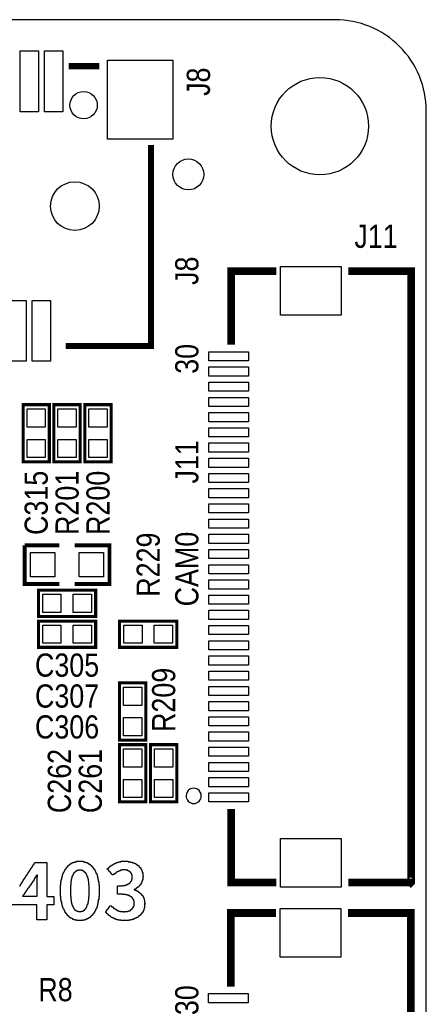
# Model space of a CAD drawing. Extents: x 0 to 111, y -17 to 71.
# Tile 7 of 7: x 98 to 111, y 39 to 71. Entities that reach past the tile are written whole.
import ezdxf
from ezdxf.enums import TextEntityAlignment as Align

# ---------------------------------------------------------------- set-up
doc = ezdxf.new("R2010")
doc.units = 0
for name, color, linetype in [('BG_OUTLINE', 12, 'CONTINUOUS'), ('BG_SILKSCREEN_TOP', 7, 'CONTINUOUS'), ('PG_SILKSCREEN_TOP', 7, 'CONTINUOUS'), ('PIN_TOP', 92, 'CONTINUOUS'), ('RD_SILKSCREEN_TOP', 7, 'CONTINUOUS')]:
    doc.layers.add(name, color=color, linetype=linetype)

msp = doc.modelspace()

# ---------------------------------------------------------------- linework, layer by layer
at = {"layer": 'BG_OUTLINE'}
msp.add_lwpolyline([(2.999994, 0), (108.000013, 0, 0.414212), (111.000007, 2.999994), (111.000007, 67.999991, 0.414214), (108.000013, 71.00001), (2.999994, 71.00001, 0.414214), (0, 67.999991), (0, 2.999994, 0.414212), (2.999994, 0)], format="xyb", dxfattribs=at)
at = {"layer": 'BG_SILKSCREEN_TOP', "const_width": 0.2}
for points in [[(100.242802, 69.471591), (99.242804, 69.471591)], [(99.142804, 60.271812), (101.942798, 60.271812), (101.942798, 66.882391)]]:
    msp.add_lwpolyline(points, dxfattribs=at)
at = {"layer": 'BG_SILKSCREEN_TOP'}
msp.add_lwpolyline([(97.626957, 42.527525), (97.639759, 42.527525), (97.639759, 42.553128), (97.652561, 42.553128), (97.652561, 42.56593), (97.665362, 42.56593), (97.665362, 42.591533), (97.678164, 42.591533), (97.678164, 42.604334), (97.690965, 42.604334), (97.690965, 42.629938), (97.703767, 42.629938), (97.703767, 42.642739), (97.716569, 42.642739), (97.716569, 42.668342), (97.72937, 42.668342), (97.72937, 42.693946), (97.742172, 42.693946), (97.742172, 42.706747), (97.754973, 42.706747), (97.754973, 42.73235), (97.767775, 42.73235), (97.767775, 42.745152), (97.780577, 42.745152), (97.780577, 42.770755), (97.793378, 42.770755), (97.793378, 42.783557), (97.80618, 42.783557), (97.80618, 42.80916), (97.818981, 42.80916), (97.818981, 42.821962), (97.831783, 42.821962), (97.831783, 42.847565), (97.844585, 42.847565), (97.844585, 42.860366), (97.857386, 42.860366), (97.857386, 42.88597), (97.870188, 42.88597), (97.870188, 42.898771), (97.882989, 42.898771), (97.882989, 42.924374), (97.895791, 42.924374), (97.895791, 42.937176), (97.908593, 42.937176), (97.908593, 42.962779), (97.921394, 42.962779), (97.921394, 42.988382), (97.934196, 42.988382), (97.934196, 43.001184), (97.946997, 43.001184), (97.946997, 43.026787), (97.959799, 43.026787), (97.959799, 43.039589), (97.972601, 43.039589), (97.972601, 43.065192), (97.985402, 43.065192), (97.985402, 43.077994), (97.998204, 43.077994), (97.998204, 43.103597), (98.011005, 43.103597), (98.011005, 43.116398), (98.023807, 43.116398), (98.023807, 43.142002), (98.036609, 43.142002), (98.036609, 43.154803), (98.04941, 43.154803), (98.04941, 43.180406), (98.062212, 43.180406), (98.062212, 43.193208), (98.075013, 43.193208), (98.075013, 43.218811), (98.087815, 43.218811), (98.087815, 43.231613), (98.100617, 43.231613), (98.100617, 43.257216), (98.113418, 43.257216), (98.113418, 43.282819), (98.12622, 43.282819), (98.12622, 43.295621), (98.524339, 43.295621), (98.524339, 42.181882), (98.754768, 42.181882), (98.754768, 41.899002), (98.524339, 41.899002), (98.524339, 41.412516), (98.190228, 41.412516), (98.190228, 41.899002), (97.370925, 41.899002)], dxfattribs=at)
for points in [[(99.495991, 43.334026), (99.714888, 43.334026), (99.714888, 43.321224), (99.766095, 43.321224), (99.766095, 43.308422), (99.804499, 43.308422), (99.804499, 43.295621), (99.842904, 43.295621), (99.842904, 43.282819), (99.868507, 43.282819), (99.868507, 43.270018), (99.881309, 43.270018), (99.881309, 43.257216), (99.906912, 43.257216), (99.906912, 43.244414), (99.932515, 43.244414), (99.932515, 43.231613), (99.945317, 43.231613), (99.945317, 43.218811), (99.958119, 43.218811), (99.958119, 43.206035), (99.97092, 43.206035), (99.97092, 43.193208), (99.983722, 43.193208), (99.983722, 43.180406), (99.996523, 43.180406), (99.996523, 43.167605), (100.009325, 43.167605), (100.009325, 43.154803), (100.022127, 43.154803), (100.022127, 43.142002), (100.034928, 43.142002), (100.034928, 43.1292), (100.04773, 43.1292), (100.04773, 43.103597), (100.060531, 43.103597), (100.060531, 43.090795), (100.073333, 43.090795), (100.073333, 43.077994), (100.086135, 43.077994), (100.086135, 43.052416), (100.098936, 43.052416), (100.098936, 43.026787), (100.111738, 43.026787), (100.111738, 43.001184), (100.124539, 43.001184), (100.124539, 42.975581), (100.137341, 42.975581), (100.137341, 42.949978), (100.150143, 42.949978), (100.150143, 42.924374), (100.162944, 42.924374), (100.162944, 42.88597), (100.175746, 42.88597), (100.175746, 42.847565), (100.188547, 42.847565), (100.188547, 42.796358), (100.201349, 42.796358), (100.201349, 42.73235), (100.214151, 42.73235), (100.214151, 42.668342), (100.226952, 42.668342), (100.226952, 42.553128), (100.239754, 42.553128), (100.239754, 42.180612), (100.226952, 42.180612), (100.226952, 42.065397), (100.214151, 42.065397), (100.214151, 42.001389), (100.201349, 42.001389), (100.201349, 41.937381), (100.188547, 41.937381), (100.188547, 41.886175), (100.175746, 41.886175), (100.175746, 41.84777), (100.162944, 41.84777), (100.162944, 41.809365), (100.150143, 41.809365), (100.150143, 41.77096), (100.137341, 41.77096), (100.137341, 41.745383), (100.124539, 41.745383), (100.124539, 41.719754), (100.111738, 41.719754), (100.111738, 41.694151), (100.098936, 41.694151), (100.098936, 41.681349), (100.086135, 41.681349), (100.086135, 41.655746), (100.073333, 41.655746), (100.073333, 41.630143), (100.060531, 41.630143), (100.060531, 41.617341), (100.04773, 41.617341), (100.04773, 41.60454), (100.034928, 41.60454), (100.034928, 41.578936), (100.022127, 41.578936), (100.022127, 41.566135), (100.009325, 41.566135), (100.009325, 41.553333), (99.996523, 41.553333), (99.996523, 41.540532), (99.983722, 41.540532), (99.983722, 41.52773), (99.97092, 41.52773), (99.97092, 41.514928), (99.958119, 41.514928), (99.958119, 41.502127), (99.945317, 41.502127), (99.945317, 41.489325), (99.919714, 41.489325), (99.919714, 41.476524), (99.906912, 41.476524), (99.906912, 41.463722), (99.881309, 41.463722), (99.881309, 41.45092), (99.868507, 41.45092), (99.868507, 41.438144), (99.830103, 41.438144), (99.830103, 41.425317), (99.804499, 41.425317), (99.804499, 41.412516), (99.766095, 41.412516), (99.766095, 41.399714), (99.702087, 41.399714), (99.702087, 41.386912), (99.508793, 41.386912), (99.508793, 41.399714), (99.444785, 41.399714), (99.444785, 41.412516), (99.40638, 41.412516), (99.40638, 41.425317), (99.380777, 41.425317), (99.380777, 41.438144), (99.355173, 41.438144), (99.355173, 41.45092), (99.32957, 41.45092), (99.32957, 41.463722), (99.303967, 41.463722), (99.303967, 41.476524), (99.291165, 41.476524), (99.291165, 41.489325), (99.278364, 41.489325), (99.278364, 41.502127), (99.252761, 41.502127), (99.252761, 41.514928), (99.239959, 41.514928), (99.239959, 41.52773), (99.227157, 41.52773), (99.227157, 41.540532), (99.214356, 41.540532), (99.214356, 41.553333), (99.201554, 41.553333), (99.201554, 41.566135), (99.188753, 41.566135), (99.188753, 41.591763), (99.175951, 41.591763), (99.175951, 41.60454), (99.163149, 41.60454), (99.163149, 41.617341), (99.150348, 41.617341), (99.150348, 41.642944), (99.137546, 41.642944), (99.137546, 41.655746), (99.124745, 41.655746), (99.124745, 41.681349), (99.111943, 41.681349), (99.111943, 41.706952), (99.099141, 41.706952), (99.099141, 41.732556), (99.08634, 41.732556), (99.08634, 41.758159), (99.073538, 41.758159), (99.073538, 41.783762), (99.060737, 41.783762), (99.060737, 41.809365), (99.047935, 41.809365), (99.047935, 41.84777), (99.035133, 41.84777), (99.035133, 41.886175), (99.022332, 41.886175), (99.022332, 41.937381), (99.00953, 41.937381), (99.00953, 42.001389), (98.996729, 42.001389), (98.996729, 42.078199), (98.983927, 42.078199), (98.983927, 42.193413), (98.971125, 42.193413), (98.971125, 42.553128), (98.983927, 42.553128), (98.983927, 42.655541), (98.996729, 42.655541), (98.996729, 42.73235), (99.00953, 42.73235), (99.00953, 42.796358), (99.022332, 42.796358), (99.022332, 42.847565), (99.035133, 42.847565), (99.035133, 42.88597), (99.047935, 42.88597), (99.047935, 42.911573), (99.060737, 42.911573), (99.060737, 42.949978), (99.073538, 42.949978), (99.073538, 42.975581), (99.08634, 42.975581), (99.08634, 43.001184), (99.099141, 43.001184), (99.099141, 43.026787), (99.111943, 43.026787), (99.111943, 43.052416), (99.124745, 43.052416), (99.124745, 43.065192), (99.137546, 43.065192), (99.137546, 43.090795), (99.150348, 43.090795), (99.150348, 43.103597), (99.163149, 43.103597), (99.163149, 43.1292), (99.175951, 43.1292), (99.175951, 43.142002), (99.188753, 43.142002), (99.188753, 43.154803), (99.201554, 43.154803), (99.201554, 43.167605), (99.214356, 43.167605), (99.214356, 43.180406), (99.227157, 43.180406), (99.227157, 43.193208), (99.239959, 43.193208), (99.239959, 43.206035), (99.252761, 43.206035), (99.252761, 43.218811), (99.265562, 43.218811), (99.265562, 43.231613), (99.278364, 43.231613), (99.278364, 43.244414), (99.303967, 43.244414), (99.303967, 43.257216), (99.32957, 43.257216), (99.32957, 43.270018), (99.342372, 43.270018), (99.342372, 43.282819), (99.367975, 43.282819), (99.367975, 43.295621), (99.40638, 43.295621), (99.40638, 43.308422), (99.444785, 43.308422), (99.444785, 43.321224), (99.495991, 43.321224)], [(99.548467, 43.038344), (99.548467, 43.05112), (99.662412, 43.05112), (99.662412, 43.038344), (99.700817, 43.038344), (99.700817, 43.025517), (99.72642, 43.025517), (99.72642, 43.012716), (99.739221, 43.012716), (99.739221, 42.999914), (99.752023, 42.999914), (99.752023, 42.987112), (99.764825, 42.987112), (99.764825, 42.974311), (99.777626, 42.974311), (99.777626, 42.961509), (99.790428, 42.961509), (99.790428, 42.948708), (99.803229, 42.948708), (99.803229, 42.923104), (99.816031, 42.923104), (99.816031, 42.897501), (99.828833, 42.897501), (99.828833, 42.871898), (99.841634, 42.871898), (99.841634, 42.833493), (99.854436, 42.833493), (99.854436, 42.795088), (99.867237, 42.795088), (99.867237, 42.743882), (99.880039, 42.743882), (99.880039, 42.679874), (99.892841, 42.679874), (99.892841, 42.56466), (99.905642, 42.56466), (99.905642, 42.16908), (99.892841, 42.16908), (99.892841, 42.053866), (99.880039, 42.053866), (99.880039, 41.989858), (99.867237, 41.989858), (99.867237, 41.938651), (99.854436, 41.938651), (99.854436, 41.900246), (99.841634, 41.900246), (99.841634, 41.861842), (99.828833, 41.861842), (99.828833, 41.823437), (99.816031, 41.823437), (99.816031, 41.810635), (99.803229, 41.810635), (99.803229, 41.785032), (99.790428, 41.785032), (99.790428, 41.759454), (99.777626, 41.759454), (99.777626, 41.746627), (99.764825, 41.746627), (99.764825, 41.733826), (99.752023, 41.733826), (99.752023, 41.721024), (99.739221, 41.721024), (99.739221, 41.708222), (99.713618, 41.708222), (99.713618, 41.695421), (99.700817, 41.695421), (99.700817, 41.682619), (99.662412, 41.682619), (99.662412, 41.669818), (99.548467, 41.669818), (99.548467, 41.682619), (99.522864, 41.682619), (99.522864, 41.695421), (99.497261, 41.695421), (99.497261, 41.708222), (99.471658, 41.708222), (99.471658, 41.721024), (99.458856, 41.721024), (99.458856, 41.733826), (99.446055, 41.733826), (99.446055, 41.746627), (99.433253, 41.746627), (99.433253, 41.77223), (99.420451, 41.77223), (99.420451, 41.785032), (99.40765, 41.785032), (99.40765, 41.810635), (99.394848, 41.810635), (99.394848, 41.836238), (99.382047, 41.836238), (99.382047, 41.861842), (99.369245, 41.861842), (99.369245, 41.900246), (99.356443, 41.900246), (99.356443, 41.938651), (99.343642, 41.938651), (99.343642, 41.989858), (99.33084, 41.989858), (99.33084, 42.066693), (99.318039, 42.066693), (99.318039, 42.181882), (99.305237, 42.181882), (99.305237, 42.551858), (99.318039, 42.551858), (99.318039, 42.679874), (99.33084, 42.679874), (99.33084, 42.743882), (99.343642, 42.743882), (99.343642, 42.795088), (99.356443, 42.795088), (99.356443, 42.833493), (99.369245, 42.833493), (99.369245, 42.871898), (99.382047, 42.871898), (99.382047, 42.897501), (99.394848, 42.897501), (99.394848, 42.923104), (99.40765, 42.923104), (99.40765, 42.948708), (99.420451, 42.948708), (99.420451, 42.961509), (99.433253, 42.961509), (99.433253, 42.974311), (99.446055, 42.974311), (99.446055, 42.987112), (99.458856, 42.987112), (99.458856, 42.999914), (99.471658, 42.999914), (99.471658, 43.012716), (99.484459, 43.012716), (99.484459, 43.025517), (99.510063, 43.025517), (99.510063, 43.038344)], [(100.955373, 43.334026), (101.199874, 43.334026), (101.199874, 43.321224), (101.276683, 43.321224), (101.276683, 43.308422), (101.32789, 43.308422), (101.32789, 43.295621), (101.353493, 43.295621), (101.353493, 43.282819), (101.391898, 43.282819), (101.391898, 43.270018), (101.417501, 43.270018), (101.417501, 43.257216), (101.443104, 43.257216), (101.443104, 43.244414), (101.468707, 43.244414), (101.468707, 43.231613), (101.481509, 43.231613), (101.481509, 43.218811), (101.507112, 43.218811), (101.507112, 43.206035), (101.519914, 43.206035), (101.519914, 43.193208), (101.532715, 43.193208), (101.532715, 43.180406), (101.545517, 43.180406), (101.545517, 43.167605), (101.558319, 43.167605), (101.558319, 43.154803), (101.57112, 43.154803), (101.57112, 43.142002), (101.583922, 43.142002), (101.583922, 43.1292), (101.596723, 43.1292), (101.596723, 43.103597), (101.609525, 43.103597), (101.609525, 43.090795), (101.622327, 43.090795), (101.622327, 43.065192), (101.635128, 43.065192), (101.635128, 43.039589), (101.64793, 43.039589), (101.64793, 43.001184), (101.660731, 43.001184), (101.660731, 42.962779), (101.673533, 42.962779), (101.673533, 42.847565), (101.686335, 42.847565), (101.686335, 42.820692), (101.673533, 42.820692), (101.673533, 42.718279), (101.660731, 42.718279), (101.660731, 42.679874), (101.64793, 42.679874), (101.64793, 42.641469), (101.635128, 42.641469), (101.635128, 42.615866), (101.622327, 42.615866), (101.622327, 42.603064), (101.609525, 42.603064), (101.609525, 42.577461), (101.596723, 42.577461), (101.596723, 42.56466), (101.583922, 42.56466), (101.583922, 42.539056), (101.57112, 42.539056), (101.57112, 42.526255), (101.558319, 42.526255), (101.558319, 42.513453), (101.545517, 42.513453), (101.545517, 42.500652), (101.532715, 42.500652), (101.532715, 42.48785), (101.507112, 42.48785), (101.507112, 42.475048), (101.494311, 42.475048), (101.494311, 42.462247), (101.481509, 42.462247), (101.481509, 42.449445), (101.455906, 42.449445), (101.455906, 42.436644), (101.443104, 42.436644), (101.443104, 42.423842), (101.417501, 42.423842), (101.417501, 42.41104), (101.391898, 42.41104), (101.391898, 42.399509), (101.417501, 42.399509), (101.417501, 42.386707), (101.455906, 42.386707), (101.455906, 42.373931), (101.481509, 42.373931), (101.481509, 42.361104), (101.507112, 42.361104), (101.507112, 42.348302), (101.519914, 42.348302), (101.519914, 42.335501), (101.532715, 42.335501), (101.532715, 42.322699), (101.558319, 42.322699), (101.558319, 42.309898), (101.57112, 42.309898), (101.57112, 42.297096), (101.583922, 42.297096), (101.583922, 42.284294), (101.596723, 42.284294), (101.596723, 42.271493), (101.609525, 42.271493), (101.609525, 42.258691), (101.622327, 42.258691), (101.622327, 42.24589), (101.635128, 42.24589), (101.635128, 42.233088), (101.64793, 42.233088), (101.64793, 42.220286), (101.660731, 42.220286), (101.660731, 42.207485), (101.673533, 42.207485), (101.673533, 42.181882), (101.686335, 42.181882), (101.686335, 42.156278), (101.699136, 42.156278), (101.699136, 42.130675), (101.711938, 42.130675), (101.711938, 42.105072), (101.724739, 42.105072), (101.724739, 42.053866), (101.737541, 42.053866), (101.737541, 41.951453), (101.750343, 41.951453), (101.750343, 41.92458), (101.737541, 41.92458), (101.737541, 41.809365), (101.724739, 41.809365), (101.724739, 41.77096), (101.711938, 41.77096), (101.711938, 41.732556), (101.699136, 41.732556), (101.699136, 41.706952), (101.686335, 41.706952), (101.686335, 41.681349), (101.673533, 41.681349), (101.673533, 41.655746), (101.660731, 41.655746), (101.660731, 41.642944), (101.64793, 41.642944), (101.64793, 41.617341), (101.635128, 41.617341), (101.635128, 41.60454), (101.622327, 41.60454), (101.622327, 41.591763), (101.609525, 41.591763), (101.609525, 41.578936), (101.596723, 41.578936), (101.596723, 41.566135), (101.583922, 41.566135), (101.583922, 41.553333), (101.57112, 41.553333), (101.57112, 41.540532), (101.558319, 41.540532), (101.558319, 41.52773), (101.532715, 41.52773), (101.532715, 41.514928), (101.519914, 41.514928), (101.519914, 41.502127), (101.507112, 41.502127), (101.507112, 41.489325), (101.481509, 41.489325), (101.481509, 41.476524), (101.455906, 41.476524), (101.455906, 41.463722), (101.430303, 41.463722), (101.430303, 41.45092), (101.404699, 41.45092), (101.404699, 41.438144), (101.366295, 41.438144), (101.366295, 41.425317), (101.32789, 41.425317), (101.32789, 41.412516), (101.276683, 41.412516), (101.276683, 41.399714), (101.212675, 41.399714), (101.212675, 41.386912), (100.955373, 41.386912), (100.955373, 41.399714), (100.865762, 41.399714), (100.865762, 41.412516), (100.827357, 41.412516), (100.827357, 41.425317), (100.776151, 41.425317), (100.776151, 41.438144), (100.750548, 41.438144), (100.750548, 41.45092), (100.724945, 41.45092), (100.724945, 41.463722), (100.699341, 41.463722), (100.699341, 41.476524), (100.673738, 41.476524), (100.673738, 41.489325), (100.648135, 41.489325), (100.648135, 41.502127), (100.622532, 41.502127), (100.622532, 41.514928), (100.60973, 41.514928), (100.60973, 41.52773), (100.596929, 41.52773), (100.596929, 41.540532), (100.571325, 41.540532), (100.571325, 41.553333), (100.558524, 41.553333), (100.558524, 41.566135), (100.545722, 41.566135), (100.545722, 41.578936), (100.532921, 41.578936), (100.532921, 41.591763), (100.520119, 41.591763), (100.520119, 41.60454), (100.494516, 41.60454), (100.494516, 41.630143), (100.481714, 41.630143), (100.481714, 41.642944), (100.468913, 41.642944), (100.468913, 41.655746), (100.456111, 41.655746), (100.456111, 41.682619), (100.468913, 41.682619), (100.468913, 41.708222), (100.481714, 41.708222), (100.481714, 41.721024), (100.494516, 41.721024), (100.494516, 41.733826), (100.507317, 41.733826), (100.507317, 41.759454), (100.520119, 41.759454), (100.520119, 41.77223), (100.532921, 41.77223), (100.532921, 41.785032), (100.545722, 41.785032), (100.545722, 41.797834), (100.558524, 41.797834), (100.558524, 41.823437), (100.571325, 41.823437), (100.571325, 41.836238), (100.584127, 41.836238), (100.584127, 41.84904), (100.596929, 41.84904), (100.596929, 41.874643), (100.636603, 41.874643), (100.636603, 41.861842), (100.649405, 41.861842), (100.649405, 41.84904), (100.662207, 41.84904), (100.662207, 41.836238), (100.68781, 41.836238), (100.68781, 41.823437), (100.700611, 41.823437), (100.700611, 41.810635), (100.713413, 41.810635), (100.713413, 41.797834), (100.726215, 41.797834), (100.726215, 41.785032), (100.751818, 41.785032), (100.751818, 41.77223), (100.777421, 41.77223), (100.777421, 41.759454), (100.790223, 41.759454), (100.790223, 41.746627), (100.815826, 41.746627), (100.815826, 41.733826), (100.828627, 41.733826), (100.828627, 41.721024), (100.867032, 41.721024), (100.867032, 41.708222), (100.892635, 41.708222), (100.892635, 41.695421), (100.943842, 41.695421), (100.943842, 41.682619), (101.046255, 41.682619), (101.046255, 41.669818), (101.070588, 41.669818), (101.070588, 41.682619), (101.173001, 41.682619), (101.173001, 41.695421), (101.211405, 41.695421), (101.211405, 41.708222), (101.24981, 41.708222), (101.24981, 41.721024), (101.275413, 41.721024), (101.275413, 41.733826), (101.288215, 41.733826), (101.288215, 41.746627), (101.301017, 41.746627), (101.301017, 41.759454), (101.313818, 41.759454), (101.313818, 41.77223), (101.32662, 41.77223), (101.32662, 41.785032), (101.339421, 41.785032), (101.339421, 41.797834), (101.352223, 41.797834), (101.352223, 41.810635), (101.365025, 41.810635), (101.365025, 41.836238), (101.377826, 41.836238), (101.377826, 41.874643), (101.390628, 41.874643), (101.390628, 42.039794), (101.377826, 42.039794), (101.377826, 42.078199), (101.365025, 42.078199), (101.365025, 42.091), (101.352223, 42.091), (101.352223, 42.116604), (101.339421, 42.116604), (101.339421, 42.129405), (101.32662, 42.129405), (101.32662, 42.142207), (101.313818, 42.142207), (101.313818, 42.155008), (101.301017, 42.155008), (101.301017, 42.16781), (101.288215, 42.16781), (101.288215, 42.180612), (101.262612, 42.180612), (101.262612, 42.193413), (101.237009, 42.193413), (101.237009, 42.206215), (101.198604, 42.206215), (101.198604, 42.219016), (101.160199, 42.219016), (101.160199, 42.231818), (101.108993, 42.231818), (101.108993, 42.24462), (101.00658, 42.24462), (101.00658, 42.257421), (100.840159, 42.257421), (100.840159, 42.527525), (101.00658, 42.527525), (101.00658, 42.540326), (101.083389, 42.540326), (101.083389, 42.553128), (101.134596, 42.553128), (101.134596, 42.56593), (101.160199, 42.56593), (101.160199, 42.578731), (101.198604, 42.578731), (101.198604, 42.591533), (101.211405, 42.591533), (101.211405, 42.604334), (101.237009, 42.604334), (101.237009, 42.617136), (101.24981, 42.617136), (101.24981, 42.629938), (101.262612, 42.629938), (101.262612, 42.642739), (101.275413, 42.642739), (101.275413, 42.655541), (101.288215, 42.655541), (101.288215, 42.681169), (101.301017, 42.681169), (101.301017, 42.706747), (101.313818, 42.706747), (101.313818, 42.73235), (101.32662, 42.73235), (101.32662, 42.8847), (101.313818, 42.8847), (101.313818, 42.923104), (101.301017, 42.923104), (101.301017, 42.948708), (101.288215, 42.948708), (101.288215, 42.961509), (101.275413, 42.961509), (101.275413, 42.974311), (101.262612, 42.974311), (101.262612, 42.987112), (101.24981, 42.987112), (101.24981, 42.999914), (101.237009, 42.999914), (101.237009, 43.012716), (101.211405, 43.012716), (101.211405, 43.025517), (101.185802, 43.025517), (101.185802, 43.038344), (101.134596, 43.038344), (101.134596, 43.05112), (100.995048, 43.05112), (100.995048, 43.038344), (100.943842, 43.038344), (100.943842, 43.025517), (100.905437, 43.025517), (100.905437, 43.012716), (100.879834, 43.012716), (100.879834, 42.999914), (100.854231, 42.999914), (100.854231, 42.987112), (100.828627, 42.987112), (100.828627, 42.974311), (100.815826, 42.974311), (100.815826, 42.961509), (100.790223, 42.961509), (100.790223, 42.948708), (100.777421, 42.948708), (100.777421, 42.935906), (100.764619, 42.935906), (100.764619, 42.923104), (100.739016, 42.923104), (100.739016, 42.910303), (100.726215, 42.910303), (100.726215, 42.897501), (100.713413, 42.897501), (100.713413, 42.8847), (100.673738, 42.8847), (100.673738, 42.897501), (100.660937, 42.897501), (100.660937, 42.910303), (100.648135, 42.910303), (100.648135, 42.935906), (100.635333, 42.935906), (100.635333, 42.948708), (100.622532, 42.948708), (100.622532, 42.961509), (100.60973, 42.961509), (100.60973, 42.974311), (100.596929, 42.974311), (100.596929, 42.987112), (100.584127, 42.987112), (100.584127, 42.999914), (100.571325, 42.999914), (100.571325, 43.025517), (100.558524, 43.025517), (100.558524, 43.038344), (100.545722, 43.038344), (100.545722, 43.05112), (100.532921, 43.05112), (100.532921, 43.063922), (100.520119, 43.063922), (100.520119, 43.076724), (100.507317, 43.076724), (100.507317, 43.090795), (100.520119, 43.090795), (100.520119, 43.103597), (100.545722, 43.103597), (100.545722, 43.116398), (100.558524, 43.116398), (100.558524, 43.1292), (100.571325, 43.1292), (100.571325, 43.142002), (100.584127, 43.142002), (100.584127, 43.154803), (100.596929, 43.154803), (100.596929, 43.167605), (100.60973, 43.167605), (100.60973, 43.180406), (100.635333, 43.180406), (100.635333, 43.193208), (100.648135, 43.193208), (100.648135, 43.206035), (100.673738, 43.206035), (100.673738, 43.218811), (100.68654, 43.218811), (100.68654, 43.231613), (100.712143, 43.231613), (100.712143, 43.244414), (100.737746, 43.244414), (100.737746, 43.257216), (100.763349, 43.257216), (100.763349, 43.270018), (100.788953, 43.270018), (100.788953, 43.282819), (100.814556, 43.282819), (100.814556, 43.295621), (100.852961, 43.295621), (100.852961, 43.308422), (100.891365, 43.308422), (100.891365, 43.321224), (100.955373, 43.321224)], [(98.191498, 42.871898), (98.191498, 42.8847), (98.203029, 42.8847), (98.203029, 42.80916), (98.190228, 42.80916), (98.190228, 42.181882), (97.73064, 42.181882), (97.73064, 42.193413), (97.743442, 42.193413), (97.743442, 42.219016), (97.756243, 42.219016), (97.756243, 42.231818), (97.769045, 42.231818), (97.769045, 42.257421), (97.781847, 42.257421), (97.781847, 42.270223), (97.794648, 42.270223), (97.794648, 42.295826), (97.80745, 42.295826), (97.80745, 42.308628), (97.820251, 42.308628), (97.820251, 42.321429), (97.833053, 42.321429), (97.833053, 42.347032), (97.845855, 42.347032), (97.845855, 42.359859), (97.858656, 42.359859), (97.858656, 42.385437), (97.871458, 42.385437), (97.871458, 42.398239), (97.884259, 42.398239), (97.884259, 42.423842), (97.897061, 42.423842), (97.897061, 42.436644), (97.909863, 42.436644), (97.909863, 42.449445), (97.922664, 42.449445), (97.922664, 42.475048), (97.935466, 42.475048), (97.935466, 42.48785), (97.948267, 42.48785), (97.948267, 42.513453), (97.961069, 42.513453), (97.961069, 42.526255), (97.973871, 42.526255), (97.973871, 42.539056), (97.986672, 42.539056), (97.986672, 42.56466), (97.999474, 42.56466), (97.999474, 42.577461), (98.012275, 42.577461), (98.012275, 42.603064), (98.025077, 42.603064), (98.025077, 42.615866), (98.037879, 42.615866), (98.037879, 42.641469), (98.05068, 42.641469), (98.05068, 42.654271), (98.063482, 42.654271), (98.063482, 42.667098), (98.076283, 42.667098), (98.076283, 42.692676), (98.089085, 42.692676), (98.089085, 42.705477), (98.101887, 42.705477), (98.101887, 42.73108), (98.114688, 42.73108), (98.114688, 42.756684), (98.12749, 42.756684), (98.12749, 42.782287), (98.140291, 42.782287), (98.140291, 42.795088), (98.153093, 42.795088), (98.153093, 42.820692), (98.165895, 42.820692), (98.165895, 42.846295), (98.178696, 42.846295), (98.178696, 42.871898)]]:
    msp.add_lwpolyline(points, close=True, dxfattribs=at)
at = {"layer": 'PG_SILKSCREEN_TOP'}
for points, const_width in [([(100.242802, 69.471591), (99.242804, 69.471591)], 0.2), ([(104.580004, 60.316288), (104.580004, 62.735206), (106.068901, 62.735206)], 0.254), ([(108.431101, 62.735206), (110.500008, 62.735206), (110.500008, 42.645101), (110.49, 42.635094), (110.489898, 42.635195), (108.431101, 42.635195)], 0.254), ([(98.6028, 58.3438), (98.6028, 56.4642), (97.7392, 56.4642), (97.7392, 58.3438), (98.6028, 58.3438)], 0.1016), ([(98.7552, 56.4642), (98.7552, 58.3438), (99.6188, 58.3438), (99.6188, 56.4642), (98.7552, 56.4642)], 0.1016), ([(99.7712, 56.4642), (99.7712, 58.3438), (100.6348, 58.3438), (100.6348, 56.4642), (99.7712, 56.4642)], 0.1016), ([(98.933, 52.451), (97.79, 52.451), (97.79, 53.721)], 0.127), ([(97.79, 53.721), (98.933, 53.721)], 0.127), ([(99.441, 53.721), (100.584, 53.721), (100.584, 52.451), (99.441, 52.451)], 0.127), ([(98.2472, 52.2478), (100.1268, 52.2478), (100.1268, 51.3842), (98.2472, 51.3842), (98.2472, 52.2478)], 0.1016), ([(98.2472, 51.2318), (100.1268, 51.2318), (100.1268, 50.3682), (98.2472, 50.3682), (98.2472, 51.2318)], 0.1016), ([(100.9142, 51.2318), (102.7938, 51.2318), (102.7938, 50.3682), (100.9142, 50.3682), (100.9142, 51.2318)], 0.1016), ([(101.7778, 49.1998), (101.7778, 47.3202), (100.9142, 47.3202), (100.9142, 49.1998), (101.7778, 49.1998)], 0.1016), ([(101.7778, 47.1678), (101.7778, 45.2882), (100.9142, 45.2882), (100.9142, 47.1678), (101.7778, 47.1678)], 0.1016), ([(102.7938, 47.1678), (102.7938, 45.2882), (101.9302, 45.2882), (101.9302, 47.1678), (102.7938, 47.1678)], 0.1016), ([(104.580004, 45.05391), (104.580004, 42.635195), (106.068901, 42.635195)], 0.254), ([(104.569997, 39.216203), (104.569997, 41.635096), (106.058894, 41.635096)], 0.254), ([(108.421094, 41.635096), (110.49, 41.635096), (110.49, 21.544991), (110.479992, 21.535009), (110.479891, 21.535085), (108.421094, 21.535085)], 0.254)]:
    msp.add_lwpolyline(points, dxfattribs=dict(at, const_width=const_width))
msp.add_lwpolyline([(103.599996, 45.485101, 1), (103.100004, 45.485099, 1)], format="xyb", close=True, dxfattribs=at)
at = {"layer": 'PIN_TOP'}
for points in [[(98.242806, 69.97159), (98.242806, 67.971594), (97.642807, 67.971594), (97.642807, 69.97159)], [(99.042804, 69.97159), (99.042804, 67.971594), (98.442805, 67.971594), (98.442805, 69.97159)], [(102.667816, 69.67159), (102.667816, 67.071596), (100.517808, 67.071596), (100.517808, 69.67159)], [(108.200012, 61.285171), (106.200016, 61.285171), (106.200016, 62.885066), (108.200012, 62.885066)], [(97.842807, 61.771606), (97.842807, 59.77161), (97.242808, 59.77161), (97.242808, 61.771606)], [(98.642805, 61.771606), (98.642805, 59.77161), (98.042806, 59.77161), (98.042806, 61.771606)], [(105.149993, 59.785314), (103.849995, 59.785314), (103.849995, 60.085313), (105.149993, 60.085313)], [(105.149993, 59.285111), (103.849995, 59.285111), (103.849995, 59.585111), (105.149993, 59.585111)], [(105.149993, 58.785316), (103.849995, 58.785316), (103.849995, 59.085315), (105.149993, 59.085315)], [(105.149993, 58.285215), (103.849995, 58.285215), (103.849995, 58.585214), (105.149993, 58.585214)], [(97.871305, 58.203592), (98.470695, 58.203592), (98.470695, 57.604203), (97.871305, 57.604203)], [(99.486695, 57.604203), (98.887305, 57.604203), (98.887305, 58.203592), (99.486695, 58.203592)], [(100.502695, 57.604203), (99.903305, 57.604203), (99.903305, 58.203592), (100.502695, 58.203592)], [(105.149993, 57.785317), (103.849995, 57.785317), (103.849995, 58.085317), (105.149993, 58.085317)], [(105.149993, 57.285217), (103.849995, 57.285217), (103.849995, 57.585216), (105.149993, 57.585216)], [(97.871305, 57.203797), (98.470695, 57.203797), (98.470695, 56.604408), (97.871305, 56.604408)], [(99.486695, 56.604408), (98.887305, 56.604408), (98.887305, 57.203797), (99.486695, 57.203797)], [(100.502695, 56.604408), (99.903305, 56.604408), (99.903305, 57.203797), (100.502695, 57.203797)], [(105.149993, 56.785319), (103.849995, 56.785319), (103.849995, 57.085319), (105.149993, 57.085319)], [(105.149993, 56.285219), (103.849995, 56.285219), (103.849995, 56.585218), (105.149993, 56.585218)], [(105.149993, 55.785322), (103.849995, 55.785322), (103.849995, 56.085321), (105.149993, 56.085321)], [(105.149993, 55.285221), (103.849995, 55.285221), (103.849995, 55.58522), (105.149993, 55.58522)], [(105.149993, 54.785324), (103.849995, 54.785324), (103.849995, 55.085323), (105.149993, 55.085323)], [(105.149993, 54.285223), (103.849995, 54.285223), (103.849995, 54.585222), (105.149993, 54.585222)], [(105.149993, 53.7853), (103.849995, 53.7853), (103.849995, 54.0853), (105.149993, 54.0853)], [(97.98685, 52.68595), (97.98685, 53.48605), (98.78695, 53.48605), (98.78695, 52.68595)], [(99.58705, 52.68595), (99.58705, 53.48605), (100.38715, 53.48605), (100.38715, 52.68595)], [(105.149993, 53.2852), (103.849995, 53.2852), (103.849995, 53.585199), (105.149993, 53.585199)], [(105.149993, 52.785302), (103.849995, 52.785302), (103.849995, 53.085301), (105.149993, 53.085301)], [(105.149993, 52.285201), (103.849995, 52.285201), (103.849995, 52.585201), (105.149993, 52.585201)], [(98.387408, 51.516305), (98.387408, 52.115695), (98.986797, 52.115695), (98.986797, 51.516305)], [(99.387203, 51.516305), (99.387203, 52.115695), (99.986592, 52.115695), (99.986592, 51.516305)], [(105.149993, 51.785304), (103.849995, 51.785304), (103.849995, 52.085303), (105.149993, 52.085303)], [(105.149993, 51.285203), (103.849995, 51.285203), (103.849995, 51.585203), (105.149993, 51.585203)], [(98.387408, 50.500305), (98.387408, 51.099695), (98.986797, 51.099695), (98.986797, 50.500305)], [(99.387203, 50.500305), (99.387203, 51.099695), (99.986592, 51.099695), (99.986592, 50.500305)], [(101.054408, 50.500305), (101.054408, 51.099695), (101.653797, 51.099695), (101.653797, 50.500305)], [(102.054203, 50.500305), (102.054203, 51.099695), (102.653592, 51.099695), (102.653592, 50.500305)], [(105.149993, 50.785306), (103.849995, 50.785306), (103.849995, 51.085305), (105.149993, 51.085305)], [(105.149993, 50.285205), (103.849995, 50.285205), (103.849995, 50.585205), (105.149993, 50.585205)], [(105.149993, 49.785308), (103.849995, 49.785308), (103.849995, 50.085307), (105.149993, 50.085307)], [(105.149993, 49.285207), (103.849995, 49.285207), (103.849995, 49.585207), (105.149993, 49.585207)], [(101.046305, 49.059592), (101.645695, 49.059592), (101.645695, 48.460203), (101.046305, 48.460203)], [(105.149993, 48.78531), (103.849995, 48.78531), (103.849995, 49.08531), (105.149993, 49.08531)], [(105.149993, 48.28521), (103.849995, 48.28521), (103.849995, 48.585209), (105.149993, 48.585209)], [(101.046305, 48.059797), (101.645695, 48.059797), (101.645695, 47.460408), (101.046305, 47.460408)], [(105.149993, 47.785312), (103.849995, 47.785312), (103.849995, 48.085311), (105.149993, 48.085311)], [(105.149993, 47.285211), (103.849995, 47.285211), (103.849995, 47.585211), (105.149993, 47.585211)], [(101.046305, 47.027592), (101.645695, 47.027592), (101.645695, 46.428203), (101.046305, 46.428203)], [(102.062305, 47.027592), (102.661695, 47.027592), (102.661695, 46.428203), (102.062305, 46.428203)], [(105.149993, 46.785314), (103.849995, 46.785314), (103.849995, 47.085313), (105.149993, 47.085313)], [(105.149993, 46.285213), (103.849995, 46.285213), (103.849995, 46.585213), (105.149993, 46.585213)], [(101.046305, 46.027797), (101.645695, 46.027797), (101.645695, 45.428408), (101.046305, 45.428408)], [(102.062305, 46.027797), (102.661695, 46.027797), (102.661695, 45.428408), (102.062305, 45.428408)], [(105.149993, 45.785316), (103.849995, 45.785316), (103.849995, 46.085315), (105.149993, 46.085315)], [(105.149993, 45.285215), (103.849995, 45.285215), (103.849995, 45.585215), (105.149993, 45.585215)], [(108.200012, 42.485158), (106.200016, 42.485158), (106.200016, 44.085053), (108.200012, 44.085053)], [(108.190005, 40.185061), (106.190009, 40.185061), (106.190009, 41.784956), (108.190005, 41.784956)], [(105.139985, 38.685203), (103.839988, 38.685203), (103.839988, 38.985203), (105.139985, 38.985203)]]:
    msp.add_lwpolyline(points, close=True, dxfattribs=at)
for centre, radius in [((107.499988, 67.499992), 1.599997), ((99.7315, 68.190008), 0.449999), ((103.1748, 65.913), 0.508), ((99.442803, 64.8716), 0.799998)]:
    msp.add_circle(centre, radius, dxfattribs=at)

# ---------------------------------------------------------------- texts
at = {"layer": 'BG_SILKSCREEN_TOP', "width": 0.866667}
for s, p in [('J8', (103.505, 62.2808)), ('J11', (103.505, 55.753)), ('CAM0', (103.505, 51.7144))]:
    msp.add_text(s, height=0.762, rotation=90, dxfattribs=at).set_placement(p)
at = {"layer": 'PG_SILKSCREEN_TOP', "width": 0.866667}
for p in [(103.505, 59.3598), (103.505, 38.2778)]:
    msp.add_text('30', height=0.762, rotation=90, dxfattribs=at).set_placement(p)
at = {"layer": 'RD_SILKSCREEN_TOP', "width": 0.866667}
for s, p in [('J8', (103.886, 68.961)), ('C315', (98.552, 55.117695)), ('R201', (99.568, 55.117695)), ('R200', (100.584, 55.117695)), ('R229', (102.235, 53.086)), ('R209', (102.743, 48.641)), ('C262', (99.314, 45.973695)), ('C261', (100.33, 45.973695))]:
    msp.add_text(s, height=0.762, rotation=90, dxfattribs=at).set_placement(p, align=Align.CENTER)
for s, p in [('J11', (109.347, 63.5)), ('C305', (99.187, 49.403)), ('C307', (99.187, 48.387)), ('C306', (99.187, 47.371)), ('R8', (98.806, 38.735))]:
    msp.add_text(s, height=0.762, dxfattribs=at).set_placement(p, align=Align.CENTER)

doc.saveas('drawing.dxf')
